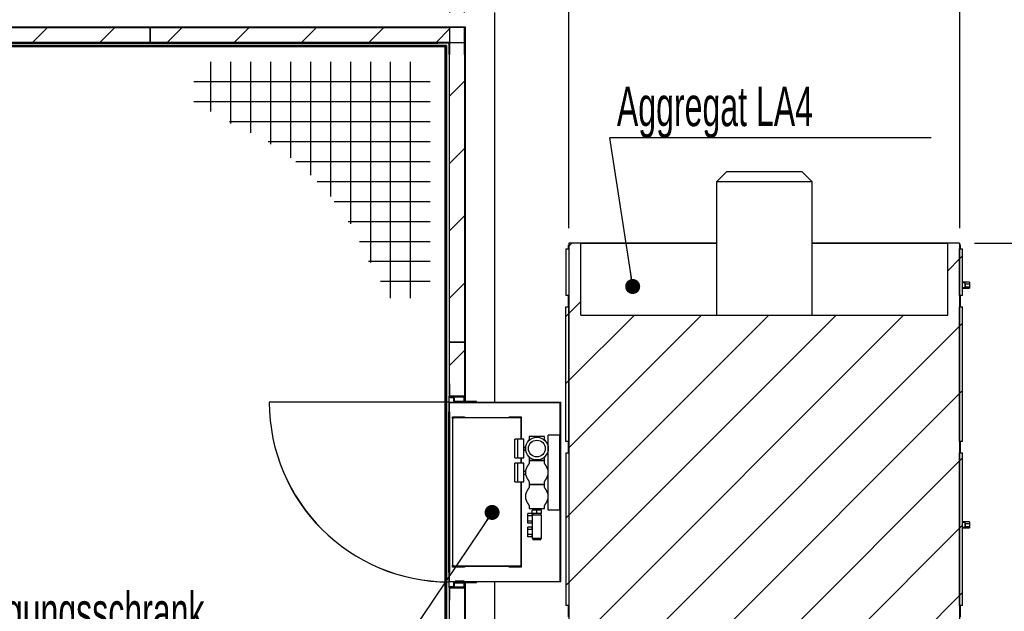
# Model space of a CAD drawing. Header units: millimetres. Extents: x 250 to 59450, y 0 to 41800.
# Tile 108 of 148: x 49147 to 52433, y 21698 to 23672. Entities that reach past the tile are written whole.
import ezdxf

# ---------------------------------------------------------------- set-up
doc = ezdxf.new("R2010")
doc.units = ezdxf.units.MM
doc.header["$LTSCALE"] = 50
doc.header["$PDSIZE"] = -1
doc.linetypes.add('CENTER', pattern=[10.16, 6.35, -1.27, 1.27, -1.27])
for name, color, linetype in [('KONTUR', 7, 'Continuous'), ('MASS', 29, 'Continuous'), ('SCHNITT', 5, 'CENTER'), ('TEXT_1', 176, 'Continuous')]:
    doc.layers.add(name, color=color, linetype=linetype)
doc.styles.add('SLDTEXTSTYLE0', font='TXT', dxfattribs={"width": 0.605})
doc.dimstyles.new('SLDDIMSTYLE1', dxfattribs={"dimtxt": 0.18, "dimasz": 50, "dimexe": 0, "dimexo": 0.0625, "dimgap": 0, "dimtad": 0, "dimtih": 1, "dimtoh": 1, "dimdec": 0, "dimrnd": 1e-09, "dimzin": 0, "dimdsep": 46, "dimtxsty": 'Standard', "dimblk1": 'DOT', "dimblk2": 'DOT', "dimsah": 1, "dimcen": 0.09, "dimadec": 0, "dimazin": 0, "dimtfac": 50, "dimtdec": 0, "dimtofl": 0, "dimtmove": 0, "dimatfit": 3, "dimldrblk": 'DOT', "dimfxl": 1, "dimfrac": 2, "dimtolj": 1, "dimtzin": 0, "dimarcsym": 0})
doc.dimstyles.new('SLDDIMSTYLE2', dxfattribs={"dimtxt": 128.415934, "dimasz": 100, "dimexe": 0, "dimexo": 0.0625, "dimgap": 32.103984, "dimtad": 1, "dimdec": 1, "dimrnd": 1e-09, "dimzin": 12, "dimdsep": 46, "dimtxsty": 'SLDTEXTSTYLE0', "dimsah": 1, "dimcen": 0.09, "dimadec": 0, "dimazin": 3, "dimtfac": 1, "dimtdec": 1, "dimtofl": 0, "dimtmove": 0, "dimatfit": 3, "dimfxl": 1, "dimfrac": 2, "dimtolj": 1, "dimtzin": 12, "dimarcsym": 0})
doc.dimstyles.new('SLDDIMSTYLE3', dxfattribs={"dimtxt": 128.415934, "dimasz": 100, "dimexe": 0, "dimexo": 0.0625, "dimgap": 32.103984, "dimtad": 1, "dimdec": 1, "dimrnd": 1e-09, "dimzin": 12, "dimdsep": 46, "dimtxsty": 'SLDTEXTSTYLE0', "dimsah": 1, "dimcen": 0.09, "dimadec": 0, "dimazin": 3, "dimtfac": 1, "dimtdec": 1, "dimtmove": 0, "dimatfit": 0, "dimfxl": 1, "dimfrac": 2, "dimtolj": 1, "dimtzin": 12, "dimarcsym": 0})

# ---------------------------------------------------------------- blocks, each defined once
blk = doc.blocks.new('Gitterrost')
at = {"color": 7, "linetype": 'Continuous', "lineweight": 0}
blk.add_point((0, 0), dxfattribs=at)
at = {"layer": 'KONTUR', "color": 8, "true_color": 0x808080}
for p, q in [((5817, -2483), (5817, -41924)), ((9150, -2483), (9150, -41924)), ((12483, -2483), (12483, -35964)), ((15817, -2483), (15817, -29510)), ((19150, -2483), (19150, -24930)), ((22483, -2483), (22483, -21376)), ((25817, -2483), (25817, -18520)), ((29150, -2483), (29150, -16196)), ((32483, -2483), (32483, -14306)), ((35817, -2483), (35817, -12787)), ((39150, -2483), (39150, -10787)), ((2483, -5817), (41924, -5817)), ((2483, -9150), (41924, -9150)), ((2483, -12483), (35964, -12483)), ((2483, -15817), (29510, -15817)), ((2483, -19150), (24930, -19150)), ((2483, -22483), (21376, -22483)), ((2483, -25817), (18520, -25817)), ((2483, -29150), (16196, -29150)), ((2483, -32483), (14306, -32483)), ((2483, -35817), (12787, -35817)), ((2483, -39150), (10787, -39150))]:
    blk.add_line(p, q, dxfattribs=at)
blk = doc.blocks.new('Block1')
at = {"color": 7, "linetype": 'Continuous', "rotation": 270.0000000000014}
blk.add_blockref('Gitterrost', (348500, 198500), dxfattribs=at)
blk = doc.blocks.new('_D_13')
at = {"layer": 'MASS'}
for p, q in [((43532.4, 23746.4), (43532.4, 25731.4)), ((50632.4, 23696.4), (50632.4, 25731.4)), ((43532.4, 25706.4), (50632.4, 25706.4))]:
    blk.add_line(p, q, dxfattribs=at)
for points in [[(43532.4, 25706.4), (43632.4, 25681.4), (43632.4, 25731.4)], [(50632.4, 25706.4), (50532.4, 25731.4), (50532.4, 25681.4)]]:
    blk.add_solid(points, dxfattribs=at)
at = {"layer": 'MASS', "insert": (46886.4, 25876.9), "char_height": 132.29, "attachment_point": 1, "style": 'SLDTEXTSTYLE0'}
blk.add_mtext('7100', dxfattribs=at)
blk = doc.blocks.new('_D_14')
at = {"layer": 'MASS'}
for p, q in [((50632.4, 23696.4), (50632.4, 25731.4)), ((50732.4, 23746.4), (50732.4, 25731.4)), ((50632.4, 25706.4), (50417.2, 25706.4)), ((50632.4, 25706.4), (50732.4, 25706.4)), ((50732.4, 25706.4), (50857.4, 25706.4))]:
    blk.add_line(p, q, dxfattribs=at)
for points in [[(50632.4, 25706.4), (50532.4, 25731.4), (50532.4, 25681.4)], [(50732.4, 25706.4), (50832.4, 25681.4), (50832.4, 25731.4)]]:
    blk.add_solid(points, dxfattribs=at)
at = {"layer": 'MASS', "insert": (50417.2, 25876.9), "char_height": 132.29, "attachment_point": 1, "style": 'SLDTEXTSTYLE0'}
blk.add_mtext('100', dxfattribs=at)
blk = doc.blocks.new('_D_17')
at = {"layer": 'MASS'}
for p, q in [((43582.4, 23746.4), (43582.4, 25381.4)), ((50582.4, 23696.4), (50582.4, 25381.4)), ((50582.4, 25356.4), (43582.4, 25356.4))]:
    blk.add_line(p, q, dxfattribs=at)
for points in [[(43582.4, 25356.4), (43682.4, 25331.4), (43682.4, 25381.4)], [(50582.4, 25356.4), (50482.4, 25381.4), (50482.4, 25331.4)]]:
    blk.add_solid(points, dxfattribs=at)
at = {"layer": 'MASS', "insert": (46886.4, 25526.9), "char_height": 132.29, "attachment_point": 1, "style": 'SLDTEXTSTYLE0'}
blk.add_mtext('7000', dxfattribs=at)
blk = doc.blocks.new('_D_18')
at = {"layer": 'MASS'}
for p, q in [((50732.4, 23746.4), (50732.4, 25381.4)), ((50980.4, 22976.4), (50980.4, 25381.4)), ((50732.4, 25356.4), (50607.4, 25356.4)), ((50732.4, 25356.4), (50980.4, 25356.4)), ((50980.4, 25356.4), (51105.4, 25356.4))]:
    blk.add_line(p, q, dxfattribs=at)
for points in [[(50732.4, 25356.4), (50632.4, 25381.4), (50632.4, 25331.4)], [(50980.4, 25356.4), (51080.4, 25331.4), (51080.4, 25381.4)]]:
    blk.add_solid(points, dxfattribs=at)
at = {"layer": 'MASS', "insert": (50765.4, 25526.9), "char_height": 132.29, "attachment_point": 1, "style": 'SLDTEXTSTYLE0'}
blk.add_mtext('248', dxfattribs=at)
blk = doc.blocks.new('_D_19')
at = {"layer": 'MASS'}
for p, q in [((50980.4, 22976.4), (50980.4, 25391.4)), ((52284.4, 22976.4), (52284.4, 25391.4)), ((50980.4, 25366.4), (52284.4, 25366.4))]:
    blk.add_line(p, q, dxfattribs=at)
for points in [[(50980.4, 25366.4), (51080.4, 25341.4), (51080.4, 25391.4)], [(52284.4, 25366.4), (52184.4, 25391.4), (52184.4, 25341.4)]]:
    blk.add_solid(points, dxfattribs=at)
at = {"layer": 'MASS', "insert": (51436.4, 25536.9), "char_height": 132.29, "attachment_point": 1, "style": 'SLDTEXTSTYLE0'}
blk.add_mtext('1304', dxfattribs=at)
blk = doc.blocks.new('_D_20')
at = {"layer": 'MASS'}
for p, q in [((52284.4, 22976.4), (52284.4, 25391.4)), ((53291.4, 20494.4), (53291.4, 25391.4)), ((52284.4, 25366.4), (53291.4, 25366.4))]:
    blk.add_line(p, q, dxfattribs=at)
for points in [[(52284.4, 25366.4), (52384.4, 25341.4), (52384.4, 25391.4)], [(53291.4, 25366.4), (53191.4, 25391.4), (53191.4, 25341.4)]]:
    blk.add_solid(points, dxfattribs=at)
at = {"layer": 'MASS', "insert": (52591.9, 25536.9), "char_height": 132.29, "attachment_point": 1, "style": 'SLDTEXTSTYLE0'}
blk.add_mtext('1007', dxfattribs=at)
blk = doc.blocks.new('_D_32')
at = {"layer": 'MASS'}
for p, q in [((52334.4, 22926.4), (52800.2, 22926.4)), ((52775.2, 19186.4), (52775.2, 22926.4)), ((52334.4, 19186.4), (52800.2, 19186.4))]:
    blk.add_line(p, q, dxfattribs=at)
for points in [[(52775.2, 22926.4), (52750.2, 22826.4), (52800.2, 22826.4)], [(52775.2, 19186.4), (52800.2, 19286.4), (52750.2, 19286.4)]]:
    blk.add_solid(points, dxfattribs=at)
at = {"layer": 'MASS', "insert": (52604.7, 20904.2), "char_height": 132.29, "attachment_point": 1, "rotation": 90, "style": 'SLDTEXTSTYLE0'}
blk.add_mtext('3740', dxfattribs=at)
blk = doc.blocks.new('_D_33')
at = {"layer": 'MASS'}
for p, q in [((52775.2, 22926.4), (52775.2, 23696.4)), ((52334.4, 22926.4), (52800.2, 22926.4))]:
    blk.add_line(p, q, dxfattribs=at)
for points in [[(52775.2, 23696.4), (52750.2, 23596.4), (52800.2, 23596.4)], [(52775.2, 22926.4), (52800.2, 23026.4), (52750.2, 23026.4)]]:
    blk.add_solid(points, dxfattribs=at)
at = {"layer": 'MASS', "insert": (52604.7, 23164.4), "char_height": 132.29, "attachment_point": 1, "rotation": 90, "style": 'SLDTEXTSTYLE0'}
blk.add_mtext('770', dxfattribs=at)
blk = doc.blocks.new('SW_NOTE_0_36')
at = {"layer": 'TEXT_1', "color": 0}
blk.add_line((-1622.1, 0), (0, 0), dxfattribs=at)
at = {"layer": 'TEXT_1', "color": 0, "insert": (-1644.3, 175.1), "char_height": 132.292, "attachment_point": 1, "style": 'SLDTEXTSTYLE0'}
blk.add_mtext('Versorgungsschrank', dxfattribs=at)
blk = doc.blocks.new('_Dot')
at = {"color": 0, "linetype": 'ByBlock', "lineweight": -2}
blk.add_line((-0.5, 0), (-1, 0), dxfattribs=at)
at = {"color": 0, "linetype": 'ByBlock', "const_width": 0.5}
blk.add_lwpolyline([(-0.25, 0, 1), (0.25, 0, 1)], format="xyb", close=True, dxfattribs=at)
blk = doc.blocks.new('SW_NOTE_0_40')
at = {"layer": 'TEXT_1', "color": 0}
blk.add_line((1072.7, 0), (0, 0), dxfattribs=at)
at = {"layer": 'TEXT_1', "color": 0, "insert": (23.4, 171.1), "char_height": 132.292, "attachment_point": 1, "style": 'SLDTEXTSTYLE0'}
blk.add_mtext('Aggregat LA4', dxfattribs=at)

msp = doc.modelspace()

# ---------------------------------------------------------------- hatches: boundary and pattern name
at = {"layer": 'SCHNITT', "linetype": 'Continuous', "lineweight": 18}
h = msp.add_hatch(dxfattribs=at)
h.set_pattern_fill('ANSI31', color=256, scale=50, angle=3e-322, style=0)
h.paths.add_polyline_path([(48582.36, 23596.38), (49582.36, 23596.38), (49582.36, 23646.38), (48582.36, 23646.38)], flags=0)
h = msp.add_hatch(dxfattribs=at)
h.set_pattern_fill('ANSI31', color=256, scale=50, angle=3e-322, style=0)
h.paths.add_polyline_path([(49582.36, 23596.38), (50582.36, 23596.38), (50582.36, 23646.38), (49582.36, 23646.38)], flags=0)
h = msp.add_hatch(dxfattribs=at)
h.set_pattern_fill('ANSI31', color=256, scale=50, angle=3e-322, style=0)
h.paths.add_polyline_path([(50634.36, 23556.38), (50634.36, 23648.38), (50542.36, 23648.38), (50542.36, 23646.38), (50632.36, 23646.38), (50632.36, 23556.38)], flags=0)
h = msp.add_hatch(dxfattribs=at)
h.set_pattern_fill('ANSI31', color=256, scale=50, angle=3e-322, style=0)
h.paths.add_polyline_path([(50582.36, 23596.38), (50542.36, 23596.38), (50542.36, 23594.38), (50580.36, 23594.38), (50580.36, 23556.38), (50582.36, 23556.38)], flags=0)
h = msp.add_hatch(dxfattribs=at)
h.set_pattern_fill('ANSI31', color=256, scale=50, angle=3e-322, style=0)
h.paths.add_polyline_path([(50632.36, 23596.38), (50582.36, 23596.38), (50582.36, 22596.38), (50632.36, 22596.38)], flags=0)
h = msp.add_hatch(dxfattribs=at)
h.set_pattern_fill('ANSI31', color=256, scale=50, angle=3e-322, style=0)
h.paths.add_polyline_path([(50980.36, 22907.38), (50970.36, 22907.38), (50970.36, 22752.38), (50980.36, 22752.38)], flags=0)
h = msp.add_hatch(dxfattribs=at)
h.set_pattern_fill('ANSI31', color=256, scale=50, angle=3e-322, style=0)
h.paths.add_polyline_path([(52244.36, 21346.38), (52244.36, 21316.38), (52284.36, 21316.38), (52284.36, 21356.38), (52284.36, 22886.38), (52284.36, 22926.38), (52244.36, 22926.38), (52244.36, 22686.38), (51020.36, 22686.38), (51020.36, 22926.38), (50980.36, 22926.38), (50980.36, 22886.38), (50980.36, 21356.38), (50980.36, 21316.38), (51020.36, 21316.38), (51020.36, 21346.38)], flags=0)
h = msp.add_hatch(dxfattribs=at)
h.set_pattern_fill('ANSI31', color=256, scale=50, angle=3e-322, style=0)
h.paths.add_polyline_path([(52284.36, 22752.38), (52294.36, 22752.38), (52294.36, 22907.38), (52284.36, 22907.38)], flags=0)
h = msp.add_hatch(dxfattribs=at)
h.set_pattern_fill('ANSI31', color=256, scale=50, angle=3e-322, style=0)
h.paths.add_polyline_path([(50970.36, 22714.38), (50970.36, 22265.38), (50980.36, 22265.38), (50980.36, 22714.38)], flags=0)
h = msp.add_hatch(dxfattribs=at)
h.set_pattern_fill('ANSI31', color=256, scale=50, angle=3e-322, style=0)
h.paths.add_polyline_path([(52284.36, 22265.38), (52294.36, 22265.38), (52294.36, 22714.38), (52284.36, 22714.38)], flags=0)
h = msp.add_hatch(dxfattribs=at)
h.set_pattern_fill('ANSI31', color=256, scale=50, angle=3e-322, style=0)
h.paths.add_polyline_path([(50632.36, 22596.38), (50582.36, 22596.38), (50582.36, 22416.38), (50632.36, 22416.38)], flags=0)
h = msp.add_hatch(dxfattribs=at)
h.set_pattern_fill('ANSI31', color=256, scale=50, angle=3e-322, style=0)
edge = h.paths.add_edge_path(flags=0)
edge.add_line((50582.36, 22415.88), (50582.36, 22456.88))
edge.add_line((50582.36, 22456.88), (50580.36, 22456.88))
edge.add_line((50580.36, 22456.88), (50580.36, 22415.88))
edge.add_arc((50584.36, 22415.88), 4, 180, 270)
edge.add_line((50584.36, 22411.88), (50593.36, 22411.88))
edge.add_arc((50593.36, 22409.88), 2, 0, 90, ccw=False)
edge.add_line((50595.36, 22409.88), (50595.36, 22400.88))
edge.add_arc((50599.36, 22400.88), 4, 180, 270)
edge.add_line((50599.36, 22396.88), (50630.36, 22396.88))
edge.add_line((50630.36, 22396.88), (50630.36, 22398.88))
edge.add_line((50630.36, 22398.88), (50599.36, 22398.88))
edge.add_arc((50599.36, 22400.88), 2, 180, 270, ccw=False)
edge.add_line((50597.36, 22400.88), (50597.36, 22409.88))
edge.add_arc((50593.36, 22409.88), 4, 0, 90)
edge.add_line((50593.36, 22413.88), (50584.36, 22413.88))
edge.add_arc((50584.36, 22415.88), 2, 180, 270, ccw=False)
h = msp.add_hatch(dxfattribs=at)
h.set_pattern_fill('ANSI31', color=256, scale=50, angle=3e-322, style=0)
h.paths.add_polyline_path([(50672.36, 22396.38), (50672.36, 22397.88), (50633.86, 22397.88), (50633.86, 22436.38), (50632.36, 22436.38), (50632.36, 22396.38)], flags=0)
h = msp.add_hatch(dxfattribs=at)
h.set_pattern_fill('ANSI31', color=256, scale=50, angle=3e-322, style=0)
h.paths.add_polyline_path([(50582.36, 22394.38), (50951.36, 22394.38), (50951.36, 21798.38), (50582.36, 21798.38), (50582.36, 21828.38), (50580.36, 21828.38), (50580.36, 21796.38), (50953.36, 21796.38), (50953.36, 22396.38), (50580.36, 22396.38), (50580.36, 22364.38), (50582.36, 22364.38)], flags=0)
h = msp.add_hatch(dxfattribs=at)
h.set_pattern_fill('ANSI31', color=256, scale=50, angle=3e-322, style=0)
h.paths.add_polyline_path([(50580.36, 22364.38), (50578.36, 22364.38), (50578.36, 21828.38), (50580.36, 21828.38)], flags=0)
h = msp.add_hatch(dxfattribs=at)
h.set_pattern_fill('ANSI31', color=256, scale=50, angle=3e-322, style=0)
h.paths.add_polyline_path([(50591.36, 22344.88), (50631.36, 22344.88), (50631.36, 22346.88), (50591.36, 22346.88)], flags=0)
h = msp.add_hatch(dxfattribs=at)
h.set_pattern_fill('ANSI31', color=256, scale=50, angle=3e-322, style=0)
h.paths.add_polyline_path([(50591.36, 22343.38), (50821.36, 22343.38), (50821.36, 22344.88), (50591.36, 22344.88)], flags=0)
h = msp.add_hatch(dxfattribs=at)
h.set_pattern_fill('ANSI31', color=256, scale=50, angle=3e-322, style=0)
h.paths.add_polyline_path([(50781.36, 22344.88), (50821.36, 22344.88), (50821.36, 22346.88), (50781.36, 22346.88)], flags=0)
h = msp.add_hatch(dxfattribs=at)
h.set_pattern_fill('ANSI31', color=256, scale=50, angle=3e-322, style=0)
h.paths.add_polyline_path([(50949.87, 22036.38), (50951.36, 22036.38), (50951.36, 22286.38), (50949.87, 22286.38)], flags=0)
h = msp.add_hatch(dxfattribs=at)
h.set_pattern_fill('ANSI31', color=256, scale=50, angle=3e-322, style=0)
edge = h.paths.add_edge_path(flags=0)
edge.add_arc((50873.36, 22241.38), 28, 0, 360)
h = msp.add_hatch(dxfattribs=at)
h.set_pattern_fill('ANSI31', color=256, scale=50, angle=3e-322, style=0)
h.paths.add_polyline_path([(50980.36, 22227.38), (50970.36, 22227.38), (50970.36, 21717.38), (50980.36, 21717.38)], flags=0)
h = msp.add_hatch(dxfattribs=at)
h.set_pattern_fill('ANSI31', color=256, scale=50, angle=3e-322, style=0)
h.paths.add_polyline_path([(52284.36, 21717.38), (52294.36, 21717.38), (52294.36, 22227.38), (52284.36, 22227.38)], flags=0)
h = msp.add_hatch(dxfattribs=at)
h.set_pattern_fill('ANSI31', color=256, scale=50, angle=3e-322, style=0)
h.paths.add_polyline_path([(50821.36, 21849.38), (50591.36, 21849.38), (50591.36, 21847.88), (50821.36, 21847.88)], flags=0)
h = msp.add_hatch(dxfattribs=at)
h.set_pattern_fill('ANSI31', color=256, scale=50, angle=3e-322, style=0)
h.paths.add_polyline_path([(50631.36, 21847.88), (50591.36, 21847.88), (50591.36, 21845.88), (50631.36, 21845.88)], flags=0)
h = msp.add_hatch(dxfattribs=at)
h.set_pattern_fill('ANSI31', color=256, scale=50, angle=3e-322, style=0)
h.paths.add_polyline_path([(50821.36, 21847.88), (50781.36, 21847.88), (50781.36, 21845.88), (50821.36, 21845.88)], flags=0)
h = msp.add_hatch(dxfattribs=at)
h.set_pattern_fill('ANSI31', color=256, scale=50, angle=3e-322, style=0)
edge = h.paths.add_edge_path(flags=0)
edge.add_line((50580.36, 21776.88), (50580.36, 21735.88))
edge.add_line((50580.36, 21735.88), (50582.36, 21735.88))
edge.add_line((50582.36, 21735.88), (50582.36, 21776.88))
edge.add_arc((50584.36, 21776.88), 2, 90, 180, ccw=False)
edge.add_line((50584.36, 21778.88), (50593.36, 21778.88))
edge.add_arc((50593.36, 21782.88), 4, 270, 360)
edge.add_line((50597.36, 21782.88), (50597.36, 21791.88))
edge.add_arc((50599.36, 21791.88), 2, 90, 180, ccw=False)
edge.add_line((50599.36, 21793.88), (50630.36, 21793.88))
edge.add_line((50630.36, 21793.88), (50630.36, 21795.88))
edge.add_line((50630.36, 21795.88), (50599.36, 21795.88))
edge.add_arc((50599.36, 21791.88), 4, 90, 180)
edge.add_line((50595.36, 21791.88), (50595.36, 21782.88))
edge.add_arc((50593.36, 21782.88), 2, 270, 360, ccw=False)
edge.add_line((50593.36, 21780.88), (50584.36, 21780.88))
edge.add_arc((50584.36, 21776.88), 4, 90, 180)
h = msp.add_hatch(dxfattribs=at)
h.set_pattern_fill('ANSI31', color=256, scale=50, angle=3e-322, style=0)
h.paths.add_polyline_path([(50630.36, 21797.88), (50630.36, 21798.88), (50600.36, 21798.88), (50600.36, 21797.88)], flags=0)
h = msp.add_hatch(dxfattribs=at)
h.set_pattern_fill('ANSI31', color=256, scale=50, angle=3e-322, style=0)
h.paths.add_polyline_path([(50630.36, 21795.88), (50630.36, 21797.88), (50600.36, 21797.88), (50600.36, 21795.88)], flags=0)
h = msp.add_hatch(dxfattribs=at)
h.set_pattern_fill('ANSI31', color=256, scale=50, angle=3e-322, style=0)
h.paths.add_polyline_path([(50632.36, 21756.38), (50633.86, 21756.38), (50633.86, 21794.88), (50672.36, 21794.88), (50672.36, 21796.38), (50632.36, 21796.38)], flags=0)
h = msp.add_hatch(dxfattribs=at)
h.set_pattern_fill('ANSI31', color=256, scale=50, angle=3e-322, style=0)
h.paths.add_polyline_path([(50582.36, 21776.38), (50582.36, 21596.38), (50632.36, 21596.38), (50632.36, 21776.38)], flags=0)

# ---------------------------------------------------------------- linework, layer by layer
at = {"color": 250, "linetype": 'Continuous', "lineweight": 25, "true_color": 0x404040}
for p, q in [((50732.36, 23696.38), (50732.36, 22396.38)), ((50572.36, 23586.38), (43592.36, 23586.38)), ((43592.36, 23586.38), (50572.36, 23586.38)), ((50569.86, 23583.88), (50567.36, 23581.38)), ((50572.36, 22396.38), (50572.36, 23586.38)), ((50572.36, 23586.38), (50572.36, 22396.38)), ((50572.36, 21796.53), (50572.36, 22396.28)), ((50572.36, 22396.28), (50572.36, 21796.53)), ((50572.36, 19606.38), (50572.36, 21796.43)), ((50572.36, 21796.43), (50572.36, 19606.38)), ((50732.36, 21796.38), (50732.36, 14296.38))]:
    msp.add_line(p, q, dxfattribs=at)
at = {"color": 7, "linetype": 'Continuous', "lineweight": 25}
for p, q in [((43622.36, 23648.38), (50542.36, 23648.38)), ((48582.36, 23646.38), (49582.36, 23646.38)), ((49582.36, 23646.38), (49582.36, 23596.38)), ((49582.36, 23596.38), (49582.36, 23646.38)), ((49582.36, 23646.38), (50582.36, 23646.38)), ((50542.36, 23646.38), (50542.36, 23648.38)), ((50542.36, 23648.38), (50634.36, 23648.38)), ((50632.36, 23646.38), (50542.36, 23646.38)), ((50582.36, 23646.38), (50582.36, 23596.38)), ((50632.36, 23556.38), (50632.36, 23646.38)), ((50634.36, 23648.38), (50634.36, 23556.38)), ((43622.36, 23594.38), (50542.36, 23594.38)), ((49582.36, 23596.38), (48582.36, 23596.38)), ((50582.36, 23596.38), (49582.36, 23596.38)), ((50542.36, 23596.38), (50582.36, 23596.38)), ((50542.36, 23594.38), (50542.36, 23596.38)), ((50580.36, 23594.38), (50542.36, 23594.38)), ((50580.36, 23556.38), (50580.36, 23594.38)), ((50582.36, 22596.38), (50582.36, 23596.38)), ((50582.36, 23596.38), (50632.36, 23596.38)), ((50582.36, 23596.38), (50582.36, 23556.38)), ((50632.36, 23596.38), (50632.36, 22596.38)), ((50582.36, 23556.38), (50580.36, 23556.38)), ((50580.36, 23556.38), (50580.36, 22456.88)), ((50634.36, 23556.38), (50632.36, 23556.38)), ((50634.36, 23556.38), (50634.36, 22397.88)), ((50632.36, 22596.38), (50582.36, 22596.38)), ((50582.36, 22596.38), (50632.36, 22596.38)), ((50582.36, 22416.38), (50582.36, 22596.38)), ((50632.36, 22596.38), (50632.36, 22416.38)), ((50632.36, 22416.38), (50582.36, 22416.38)), ((50634.36, 21794.88), (50634.36, 19636.38)), ((50582.36, 21776.38), (50632.36, 21776.38)), ((50582.36, 21596.38), (50582.36, 21776.38)), ((50632.36, 21776.38), (50632.36, 21596.38)), ((50580.36, 21735.88), (50580.36, 19636.38))]:
    msp.add_line(p, q, dxfattribs=at)
at = {"color": 136, "linetype": 'Continuous', "lineweight": 25, "true_color": 0x008080}
for p, q in [((50567.36, 23581.38), (43597.36, 23581.38)), ((50567.36, 22396.38), (50567.36, 23581.38)), ((50567.36, 21796.62), (50567.36, 22396.28)), ((50567.36, 19611.38), (50567.36, 21796.52))]:
    msp.add_line(p, q, dxfattribs=at)
at = {"color": 36, "linetype": 'Continuous', "lineweight": 25, "true_color": 0x7c3c04}
for p, q in [((51507.36, 23166.38), (51472.36, 23131.38)), ((51507.36, 23166.38), (51757.36, 23166.38)), ((51792.36, 23131.38), (51757.36, 23166.38)), ((51472.36, 23131.38), (51472.36, 22686.38)), ((51792.36, 23131.38), (51472.36, 23131.38)), ((51792.36, 22686.38), (51792.36, 23131.38)), ((50970.36, 22907.38), (50970.36, 22752.38)), ((50970.36, 22907.38), (50980.36, 22907.38)), ((50980.36, 22926.38), (50980.36, 22886.38)), ((51020.36, 22926.38), (50980.36, 22926.38)), ((50980.36, 22907.38), (50980.36, 22752.38)), ((51020.36, 22686.38), (51020.36, 22926.38)), ((51020.36, 22926.38), (51472.36, 22926.38)), ((51792.36, 22926.38), (52244.36, 22926.38)), ((52244.36, 22686.38), (52244.36, 22926.38)), ((52284.36, 22926.38), (52244.36, 22926.38)), ((52284.36, 22926.38), (52284.36, 22886.38)), ((52284.36, 22907.38), (52294.36, 22907.38)), ((52284.36, 22752.38), (52284.36, 22907.38)), ((52294.36, 22752.38), (52294.36, 22907.38)), ((50980.36, 22886.38), (50980.36, 21356.38)), ((52284.36, 22886.38), (52284.36, 21356.38)), ((50980.36, 22752.38), (50970.36, 22752.38)), ((52294.36, 22752.38), (52284.36, 22752.38)), ((50970.36, 22714.38), (50980.36, 22714.38)), ((50970.36, 22265.38), (50970.36, 22714.38)), ((50980.36, 22265.38), (50980.36, 22714.38)), ((52284.36, 22714.38), (52294.36, 22714.38)), ((52284.36, 22265.38), (52284.36, 22714.38)), ((52294.36, 22265.38), (52294.36, 22714.38)), ((51020.36, 22686.38), (52244.36, 22686.38)), ((50980.36, 22265.38), (50970.36, 22265.38)), ((52294.36, 22265.38), (52284.36, 22265.38)), ((50970.36, 22227.38), (50980.36, 22227.38)), ((50970.36, 22227.38), (50970.36, 21717.38)), ((50980.36, 22227.38), (50980.36, 21717.38)), ((52284.36, 21717.38), (52284.36, 22227.38)), ((52284.36, 22227.38), (52294.36, 22227.38)), ((52294.36, 21717.38), (52294.36, 22227.38)), ((50980.36, 21717.38), (50970.36, 21717.38)), ((52294.36, 21717.38), (52284.36, 21717.38))]:
    msp.add_line(p, q, dxfattribs=at)
at = {"color": 190, "linetype": 'Continuous', "lineweight": 25, "true_color": 0x8000ff}
for p, q in [((50978.86, 22920.38), (50980.36, 22920.38)), ((50978.86, 22907.38), (50978.86, 22920.38)), ((50986.36, 22927.88), (50986.36, 22926.38)), ((50986.36, 22927.88), (51472.36, 22927.88)), ((51792.36, 22927.88), (52278.36, 22927.88)), ((52278.36, 22927.88), (52278.36, 22926.38)), ((52285.86, 22921.38), (52284.36, 22921.38)), ((52285.86, 22921.38), (52285.86, 22907.38)), ((52301.86, 22796.88), (52294.36, 22796.88)), ((52301.86, 22794.88), (52294.36, 22794.88)), ((52301.86, 22777.88), (52294.36, 22777.88)), ((52301.86, 22775.88), (52294.36, 22775.88)), ((52301.86, 22796.88), (52301.86, 22794.88)), ((52316.86, 22796.38), (52301.86, 22796.38)), ((52301.86, 22794.88), (52301.86, 22777.88)), ((52301.86, 22777.88), (52301.86, 22775.88)), ((52301.86, 22776.38), (52316.86, 22776.38)), ((52302.86, 22791.38), (52302.86, 22781.38)), ((52302.86, 22791.38), (52316.86, 22791.38)), ((52302.86, 22781.38), (52316.86, 22781.38)), ((52316.86, 22796.38), (52316.86, 22791.38)), ((52316.86, 22791.38), (52316.86, 22781.38)), ((52316.86, 22781.38), (52316.86, 22776.38)), ((50978.86, 22714.38), (50978.86, 22752.38)), ((52285.86, 22752.38), (52285.86, 22714.38)), ((50580.36, 22456.88), (50580.36, 22415.88)), ((50582.36, 22456.88), (50580.36, 22456.88)), ((50582.36, 22456.88), (50582.36, 22415.88)), ((50580.36, 22413.88), (50580.36, 22415.88)), ((50580.89, 22413.88), (50580.36, 22413.88)), ((50580.36, 22412.88), (50580.36, 22413.88)), ((50580.36, 22412.88), (50581.71, 22412.88)), ((50580.36, 22396.38), (50580.36, 22412.88)), ((50584.36, 22413.88), (50593.36, 22413.88)), ((50584.36, 22411.88), (50593.36, 22411.88)), ((50595.36, 22409.88), (50595.36, 22400.88)), ((50630.36, 22412.88), (50596, 22412.88)), ((50597.36, 22409.88), (50597.36, 22400.88)), ((50630.36, 22398.88), (50630.36, 22412.88)), ((50632.36, 22436.38), (50632.36, 22396.38)), ((50633.86, 22436.38), (50632.36, 22436.38)), ((50633.86, 22397.88), (50633.86, 22436.38)), ((50580.36, 22396.38), (49980.36, 22396.38)), ((50580.36, 22396.28), (49980.46, 22396.28)), ((50580.36, 22364.38), (50580.36, 22396.38)), ((50580.36, 22396.38), (50953.36, 22396.38)), ((50582.36, 22364.38), (50582.36, 22394.38)), ((50951.36, 22394.38), (50582.36, 22394.38)), ((50630.36, 22398.88), (50599.36, 22398.88)), ((50630.36, 22396.88), (50599.36, 22396.88)), ((50630.36, 22398.88), (50630.36, 22396.88)), ((50630.36, 22396.38), (50630.36, 22396.88)), ((50632.36, 22396.38), (50672.36, 22396.38)), ((50672.36, 22397.88), (50633.86, 22397.88)), ((50672.36, 22396.38), (50672.36, 22397.88)), ((50951.36, 21798.38), (50951.36, 22394.38)), ((50953.36, 21796.38), (50953.36, 22396.38)), ((50578.36, 22364.38), (50580.36, 22364.38)), ((50578.36, 22364.38), (50578.36, 21828.38)), ((50582.36, 22364.38), (50580.36, 22364.38)), ((50580.36, 22364.38), (50580.36, 21828.38)), ((50582.36, 22364.38), (50582.36, 21828.38)), ((50591.36, 22344.88), (50591.36, 22346.88)), ((50591.36, 22346.88), (50631.36, 22346.88)), ((50591.36, 22344.88), (50821.36, 22344.88)), ((50591.36, 22343.38), (50591.36, 22344.88)), ((50631.36, 22344.88), (50591.36, 22344.88)), ((50631.36, 22346.88), (50631.36, 22344.88)), ((50781.36, 22344.88), (50781.36, 22346.88)), ((50781.36, 22346.88), (50821.36, 22346.88)), ((50821.36, 22344.88), (50781.36, 22344.88)), ((50821.36, 22346.88), (50821.36, 22344.88)), ((50821.36, 22344.88), (50821.36, 22343.38)), ((50821.36, 22343.38), (50591.36, 22343.38)), ((50591.36, 22341.87), (50591.36, 22343.38)), ((50591.36, 22341.87), (50591.36, 21851.88)), ((50591.36, 22341.87), (50592.86, 22341.87)), ((50592.86, 22343.38), (50592.86, 22341.88)), ((50819.86, 22340.38), (50818.36, 22340.38)), ((50819.86, 22340.38), (50819.86, 22272.38)), ((50821.36, 22340.38), (50819.86, 22340.38)), ((50821.36, 22343.38), (50821.36, 22340.38)), ((50821.36, 22340.38), (50821.36, 22272.38)), ((50978.86, 22227.38), (50978.86, 22265.38)), ((52285.86, 22265.38), (52285.86, 22227.38)), ((50819.86, 22210.38), (50819.86, 22192.38)), ((50821.36, 22210.38), (50821.36, 22192.38)), ((50819.86, 22130.38), (50819.86, 21853.38)), ((50821.36, 22130.38), (50821.36, 21853.38)), ((52301.86, 21996.88), (52294.36, 21996.88)), ((52301.86, 21994.88), (52294.36, 21994.88)), ((52301.86, 21996.88), (52301.86, 21994.88)), ((52316.86, 21996.38), (52301.86, 21996.38)), ((52301.86, 21994.88), (52301.86, 21977.88)), ((52302.86, 21991.38), (52316.86, 21991.38)), ((52302.86, 21991.38), (52302.86, 21981.38)), ((52316.86, 21996.38), (52316.86, 21991.38)), ((52316.86, 21991.38), (52316.86, 21981.38)), ((52301.86, 21977.88), (52294.36, 21977.88)), ((52301.86, 21975.88), (52294.36, 21975.88)), ((52301.86, 21977.88), (52301.86, 21975.88)), ((52301.86, 21976.38), (52316.86, 21976.38)), ((52302.86, 21981.38), (52316.86, 21981.38)), ((52316.86, 21981.38), (52316.86, 21976.38)), ((50591.36, 21849.38), (50591.36, 21851.88)), ((50591.36, 21851.88), (50592.86, 21851.88)), ((50592.86, 21850.38), (50592.86, 21851.88)), ((50818.36, 21853.38), (50819.86, 21853.38)), ((50821.36, 21853.38), (50819.86, 21853.38)), ((50821.36, 21853.38), (50821.36, 21850.38)), ((50580.36, 21828.38), (50578.36, 21828.38)), ((50580.36, 21796.38), (50580.36, 21828.38)), ((50580.36, 21828.38), (50582.36, 21828.38)), ((50582.36, 21798.38), (50582.36, 21828.38)), ((50591.36, 21847.88), (50591.36, 21849.38)), ((50591.36, 21849.38), (50821.36, 21849.38)), ((50591.36, 21847.88), (50631.36, 21847.88)), ((50591.36, 21845.88), (50591.36, 21847.88)), ((50821.36, 21847.88), (50591.36, 21847.88)), ((50631.36, 21845.88), (50591.36, 21845.88)), ((50592.86, 21850.38), (50821.36, 21850.38)), ((50631.36, 21847.88), (50631.36, 21845.88)), ((50781.36, 21847.88), (50821.36, 21847.88)), ((50781.36, 21845.88), (50781.36, 21847.88)), ((50821.36, 21845.88), (50781.36, 21845.88)), ((50821.36, 21849.38), (50821.36, 21850.38)), ((50821.36, 21849.38), (50821.36, 21847.88)), ((50821.36, 21847.88), (50821.36, 21845.88)), ((50953.36, 21796.38), (50580.36, 21796.38)), ((50580.36, 21779.88), (50580.36, 21796.38)), ((50582.36, 21798.38), (50951.36, 21798.38)), ((50595.36, 21791.88), (50595.36, 21782.88)), ((50597.36, 21791.88), (50597.36, 21782.88)), ((50599.36, 21795.88), (50630.36, 21795.88)), ((50599.36, 21793.88), (50630.36, 21793.88)), ((50600.36, 21797.88), (50600.36, 21798.88)), ((50630.36, 21798.88), (50600.36, 21798.88)), ((50630.36, 21797.88), (50600.36, 21797.88)), ((50630.36, 21797.88), (50600.36, 21797.88)), ((50600.36, 21795.88), (50600.36, 21797.88)), ((50630.36, 21795.88), (50600.36, 21795.88)), ((50630.36, 21798.88), (50630.36, 21797.88)), ((50630.36, 21797.88), (50630.36, 21795.88)), ((50630.36, 21795.88), (50630.36, 21793.88)), ((50630.36, 21779.88), (50630.36, 21793.88)), ((50632.36, 21796.38), (50632.36, 21756.38)), ((50672.36, 21796.38), (50632.36, 21796.38)), ((50633.86, 21756.38), (50633.86, 21794.88)), ((50633.86, 21794.88), (50672.36, 21794.88)), ((50672.36, 21794.88), (50672.36, 21796.38)), ((50581.71, 21779.88), (50580.36, 21779.88)), ((50580.36, 21778.88), (50580.36, 21779.88)), ((50580.89, 21778.88), (50580.36, 21778.88)), ((50580.36, 21776.88), (50580.36, 21778.88)), ((50580.36, 21776.88), (50580.36, 21735.88)), ((50582.36, 21776.88), (50582.36, 21735.88)), ((50584.36, 21780.88), (50593.36, 21780.88)), ((50584.36, 21778.88), (50593.36, 21778.88)), ((50596, 21779.88), (50630.36, 21779.88)), ((50632.36, 21756.38), (50633.86, 21756.38)), ((50580.36, 21735.88), (50582.36, 21735.88)), ((50978.86, 21679.38), (50978.86, 21717.38)), ((52285.86, 21717.38), (52285.86, 21679.38))]:
    msp.add_line(p, q, dxfattribs=at)
at = {"color": 1, "linetype": 'Continuous', "lineweight": 25}
for p, q in [((50899.36, 22281.38), (50847.36, 22281.38)), ((50847.36, 22281.38), (50847.36, 22271.18)), ((50899.36, 22271.18), (50899.36, 22281.38)), ((50911.36, 22036.38), (50911.36, 22286.38)), ((50949.87, 22286.38), (50911.36, 22286.38)), ((50949.87, 22036.38), (50949.87, 22286.38)), ((50951.36, 22286.38), (50949.87, 22286.38)), ((50951.36, 22036.38), (50951.36, 22286.38)), ((50810.36, 22272.38), (50799.36, 22272.38)), ((50799.36, 22210.38), (50799.36, 22272.38)), ((50830.36, 22272.38), (50810.36, 22272.38)), ((50810.36, 22210.38), (50810.36, 22272.38)), ((50810.36, 22210.38), (50810.36, 22272.38)), ((50830.36, 22210.38), (50830.36, 22272.38)), ((50830.36, 22246.38), (50835.36, 22246.38)), ((50835.36, 22248.38), (50835.36, 22234.38)), ((50836.01, 22248.38), (50835.36, 22248.38)), ((50911.36, 22248.38), (50910.7, 22248.38)), ((50830.36, 22236.38), (50835.36, 22236.38)), ((50835.36, 22234.38), (50836.01, 22234.38)), ((50910.7, 22234.38), (50911.36, 22234.38)), ((50799.36, 22210.38), (50810.36, 22210.38)), ((50810.36, 22192.38), (50799.36, 22192.38)), ((50799.36, 22130.38), (50799.36, 22192.38)), ((50810.36, 22210.38), (50830.36, 22210.38)), ((50830.36, 22192.38), (50810.36, 22192.38)), ((50810.36, 22130.38), (50810.36, 22192.38)), ((50810.36, 22130.38), (50810.36, 22192.38)), ((50830.36, 22130.38), (50830.36, 22192.38)), ((50847.36, 22211.58), (50847.36, 22201.38)), ((50847.36, 22201.38), (50899.36, 22201.38)), ((50847.36, 22201.38), (50847.36, 22191.18)), ((50899.36, 22201.38), (50847.36, 22201.38)), ((50899.36, 22201.38), (50899.36, 22211.58)), ((50899.36, 22191.18), (50899.36, 22201.38)), ((50830.36, 22166.38), (50835.36, 22166.38)), ((50830.36, 22156.38), (50835.36, 22156.38)), ((50835.36, 22168.38), (50835.36, 22154.38)), ((50836.01, 22168.38), (50835.36, 22168.38)), ((50835.36, 22154.38), (50836.01, 22154.38)), ((50911.36, 22168.38), (50910.7, 22168.38)), ((50910.7, 22154.38), (50911.36, 22154.38)), ((50799.36, 22130.38), (50810.36, 22130.38)), ((50810.36, 22130.38), (50830.36, 22130.38)), ((50847.36, 22131.58), (50847.36, 22121.38)), ((50847.36, 22121.38), (50899.36, 22121.38)), ((50847.36, 22121.38), (50847.36, 22111.18)), ((50899.36, 22121.38), (50847.36, 22121.38)), ((50899.36, 22121.38), (50899.36, 22131.58)), ((50899.36, 22111.18), (50899.36, 22121.38)), ((50835.36, 22088.38), (50835.36, 22074.38)), ((50836.01, 22088.38), (50835.36, 22088.38)), ((50911.36, 22088.38), (50910.7, 22088.38)), ((50835.36, 22074.38), (50836.01, 22074.38)), ((50847.36, 22051.58), (50847.36, 22041.38)), ((50899.36, 22041.38), (50899.36, 22051.58)), ((50910.7, 22074.38), (50911.36, 22074.38)), ((50857.36, 22024.38), (50842.86, 22024.38)), ((50842.86, 22016.44), (50842.86, 22024.38)), ((50842.86, 22000.32), (50842.86, 22016.44)), ((50857.86, 22016.44), (50842.86, 22016.44)), ((50847.36, 22041.38), (50899.36, 22041.38)), ((50857.36, 22024.38), (50857.36, 22036.38)), ((50873.36, 22036.38), (50857.36, 22036.38)), ((50873.36, 22024.38), (50857.36, 22024.38)), ((50857.86, 22016.44), (50857.86, 22024.38)), ((50858.36, 22017.38), (50857.86, 22017.38)), ((50858.36, 21941.38), (50858.36, 22019.38)), ((50888.36, 22019.38), (50858.36, 22019.38)), ((50860.36, 22024.38), (50860.36, 22019.38)), ((50862.86, 22041.38), (50862.86, 22036.38)), ((50873.36, 22024.38), (50873.36, 22036.38)), ((50889.36, 22036.38), (50873.36, 22036.38)), ((50889.36, 22024.38), (50873.36, 22024.38)), ((50883.86, 22036.38), (50883.86, 22041.38)), ((50886.36, 22019.38), (50886.36, 22024.38)), ((50888.36, 21941.38), (50888.36, 22019.38)), ((50889.36, 22024.38), (50889.36, 22036.38)), ((50949.87, 22036.38), (50911.36, 22036.38)), ((50951.36, 22036.38), (50949.87, 22036.38)), ((50842.86, 22000.32), (50857.86, 22000.32)), ((50842.86, 21992.38), (50842.86, 22000.32)), ((50857.86, 21992.38), (50842.86, 21992.38)), ((50857.86, 21992.38), (50857.86, 22000.32)), ((50857.86, 21999.38), (50858.36, 21999.38)), ((50857.86, 21979.38), (50842.86, 21979.38)), ((50842.86, 21971.44), (50842.86, 21979.38)), ((50842.86, 21955.32), (50842.86, 21971.44)), ((50857.86, 21971.44), (50842.86, 21971.44)), ((50842.86, 21955.32), (50857.86, 21955.32)), ((50842.86, 21947.38), (50842.86, 21955.32)), ((50857.86, 21971.44), (50857.86, 21979.38)), ((50858.36, 21972.38), (50857.86, 21972.38)), ((50857.86, 21947.38), (50857.86, 21955.32)), ((50857.86, 21954.38), (50858.36, 21954.38)), ((50857.86, 21947.38), (50842.86, 21947.38)), ((50888.36, 21941.38), (50858.36, 21941.38)), ((50860.36, 21941.38), (50860.36, 21936.38)), ((50886.36, 21936.38), (50860.36, 21936.38)), ((50886.36, 21936.38), (50886.36, 21941.38))]:
    msp.add_line(p, q, dxfattribs=at)
for radius in [38, 28]:
    msp.add_circle((50873.36, 22241.38), radius, dxfattribs=at)
at = {"color": 190, "linetype": 'Continuous', "lineweight": 25, "true_color": 0x8000ff}
for centre, radius, start, end in [((50584.36, 22415.88), 4, 180, 270), ((50584.36, 22415.88), 2, 180, 270), ((50593.36, 22409.88), 4, 0, 90), ((50593.36, 22409.88), 2, 0, 90), ((50580.36, 22396.38), 600, 180, 270), ((50580.36, 22396.38), 599.9, 180.00955, 270), ((50599.36, 22400.88), 4, 180, 270), ((50599.36, 22400.88), 2, 180, 270), ((50599.36, 21791.88), 4, 90, 180), ((50599.36, 21791.88), 2, 90, 180), ((50584.36, 21776.88), 4, 90, 180), ((50584.36, 21776.88), 2, 90, 180), ((50593.36, 21782.88), 4, 270, 0), ((50593.36, 21782.88), 2, 270, 0)]:
    msp.add_arc(centre, radius, start, end, dxfattribs=at)
at = {"color": 1, "linetype": 'Continuous', "lineweight": 25}
for centre, radius, start, end in [((50842.36, 22271.18), 5, 316.13134, 0), ((50904.36, 22271.18), 5, 180, 223.86866), ((50842.36, 22211.58), 5, 0, 43.86866), ((50904.36, 22211.58), 5, 136.13134, 180), ((50873.36, 22161.38), 38, 136.13134, 169.38489), ((50842.36, 22191.18), 5, 316.13134, 0), ((50904.36, 22191.18), 5, 180, 223.86866), ((50873.36, 22161.38), 38, 10.61511, 43.86866), ((50873.36, 22161.38), 38, 190.61511, 223.86866), ((50873.36, 22161.38), 38, 316.13134, 349.38489), ((50842.36, 22131.58), 5, 0, 43.86866), ((50904.36, 22131.58), 5, 136.13134, 180), ((50873.36, 22081.38), 38, 136.13134, 169.38489), ((50842.36, 22111.18), 5, 316.13134, 0), ((50904.36, 22111.18), 5, 180, 223.86866), ((50873.36, 22081.38), 38, 10.61511, 43.86866), ((50873.36, 22081.38), 38, 190.61511, 223.86866), ((50842.36, 22051.58), 5, 0, 43.86866), ((50904.36, 22051.58), 5, 136.13134, 180), ((50873.36, 22081.38), 38, 316.13134, 349.38489)]:
    msp.add_arc(centre, radius, start, end, dxfattribs=at)
at = {"color": 190, "linetype": 'Continuous', "lineweight": 25, "true_color": 0x8000ff}
for points, knots in [([(50591.36, 22341.87), (50591.39, 22341.76), (50591.46, 22341.53), (50592.03, 22341.2), (50592.86, 22340.86), (50593.69, 22340.59), (50594.2, 22340.43), (50594.36, 22340.38)], [0, 0, 0, 0, 0.2252432, 0.4505263, 0.6758095, 0.9010925, 1, 1, 1, 1]), ([(50594.36, 22340.38), (50594.24, 22340.73), (50594.02, 22341.44), (50593.68, 22342.37), (50593.35, 22343.05), (50593.07, 22343.35), (50592.91, 22343.37), (50592.86, 22343.38)], [0, 0, 0, 0, 0.22524324, 0.45052627, 0.67580949, 0.90109249, 1, 1, 1, 1]), ([(50594.36, 22340.38), (50594.22, 22340.59), (50593.95, 22341.01), (50593.56, 22341.51), (50593.2, 22341.82), (50592.97, 22341.86), (50592.86, 22341.88)], [0, 0, 0, 0, 0.2746837, 0.5293079, 0.7838773, 1, 1, 1, 1]), ([(50592.86, 22341.87), (50592.88, 22341.73), (50592.93, 22341.47), (50593.32, 22341.08), (50593.82, 22340.72), (50594.19, 22340.48), (50594.36, 22340.38)], [0, 0, 0, 0, 0.27468375, 0.52930787, 0.78387733, 1, 1, 1, 1]), ([(50594.36, 21853.38), (50594, 21853.27), (50593.29, 21853.04), (50592.36, 21852.7), (50591.68, 21852.37), (50591.39, 21852.09), (50591.36, 21851.93), (50591.36, 21851.88)], [0, 0, 0, 0, 0.2252432, 0.4505263, 0.6758095, 0.9010925, 1, 1, 1, 1]), ([(50592.86, 21850.38), (50592.97, 21850.41), (50593.2, 21850.49), (50593.54, 21851.05), (50593.87, 21851.88), (50594.15, 21852.72), (50594.31, 21853.22), (50594.36, 21853.38)], [0, 0, 0, 0, 0.2252432, 0.4505263, 0.6758095, 0.9010925, 1, 1, 1, 1]), ([(50592.86, 21851.88), (50593, 21851.9), (50593.26, 21851.96), (50593.65, 21852.34), (50594.01, 21852.84), (50594.25, 21853.21), (50594.36, 21853.38)], [0, 0, 0, 0, 0.2746837, 0.5293079, 0.7838773, 1, 1, 1, 1]), ([(50594.36, 21853.38), (50594.14, 21853.24), (50593.72, 21852.98), (50593.22, 21852.59), (50592.91, 21852.23), (50592.87, 21851.99), (50592.86, 21851.88)], [0, 0, 0, 0, 0.27468375, 0.52930787, 0.78387733, 1, 1, 1, 1])]:
    msp.add_open_spline(points, degree=3, knots=knots, dxfattribs=at)

# ---------------------------------------------------------------- block references
at = {"color": 7, "linetype": 'Continuous', "xscale": 0.02, "yscale": 0.02, "zscale": 0.02}
msp.add_blockref('Block1', (43597.36, 19611.38), dxfattribs=at)
at = {"layer": 'TEXT_1'}
for name, p in [('SW_NOTE_0_40', (51117.04, 23278.35)), ('SW_NOTE_0_36', (50427.02, 21587.4))]:
    msp.add_blockref(name, p, dxfattribs=at)

# ---------------------------------------------------------------- dimensions: what is measured, and where the dimension line sits
at = {"layer": 'MASS'}
for base, p1, p2, angle, picture, middle in [((50632.36, 25706.38), (43532.36, 23696.38), (50632.36, 23646.38), 0, '_D_13', (47082.36, 25706.38)), ((52775.2, 23696.38), (52284.36, 22926.38), (56532.36, 23696.38), 90, '_D_33', (52775.2, 23311.38)), ((52775.2, 22926.38), (52284.36, 19186.38), (52284.36, 22926.38), 90, '_D_32', (52775.2, 21100.18))]:
    dim = msp.add_linear_dim(base=base, p1=p1, p2=p2, angle=angle, dimstyle='SLDDIMSTYLE2', dxfattribs=at)
    dim.commit()
    dim.dimension.update_dxf_attribs({"geometry": picture, "text_midpoint": middle, "dimtype": 160})
for base, p1, p2, dimstyle, picture, middle in [((50732.36, 25706.38), (50632.36, 23646.38), (50732.36, 23696.38), 'SLDDIMSTYLE3', '_D_14', (50564.14, 25706.38)), ((52284.36, 25366.38), (50980.36, 22926.38), (52284.36, 22926.38), 'SLDDIMSTYLE2', '_D_19', (51632.36, 25366.38)), ((53291.36, 25366.38), (52284.36, 22926.38), (53291.36, 20444.38), 'SLDDIMSTYLE2', '_D_20', (52787.86, 25366.38)), ((43582.36, 25356.38), (50582.36, 23646.38), (43582.36, 23696.38), 'SLDDIMSTYLE2', '_D_17', (47082.36, 25356.38)), ((50980.36, 25356.38), (50732.36, 23696.38), (50980.36, 22926.38), 'SLDDIMSTYLE3', '_D_18', (50912.36, 25356.38))]:
    dim = msp.add_linear_dim(base=base, p1=p1, p2=p2, dimstyle=dimstyle, dxfattribs=at)
    dim.commit()
    dim.dimension.update_dxf_attribs({"geometry": picture, "text_midpoint": middle, "dimtype": 160})

# ---------------------------------------------------------------- leaders
at = {"layer": 'TEXT_1'}
for points in [[(51193.16, 22782.15), (51117.04, 23278.35)], [(50723.93, 22028.24), (50427.02, 21587.4)]]:
    msp.add_leader(points, dimstyle='SLDDIMSTYLE1', dxfattribs=at)

doc.saveas('drawing.dxf')
